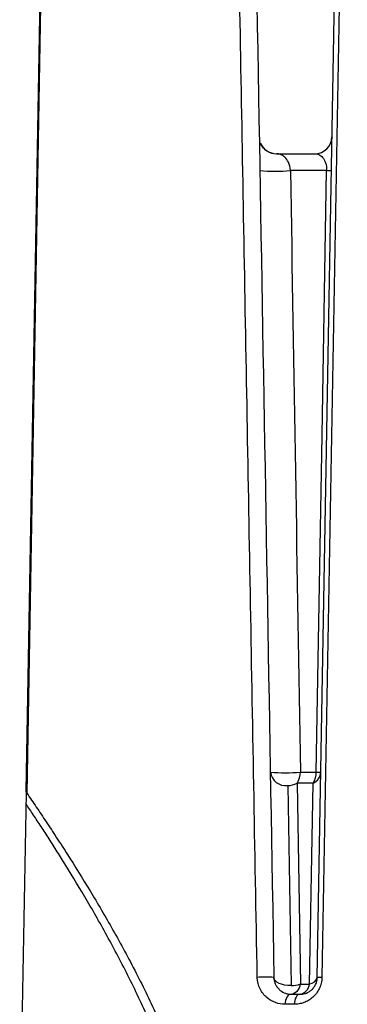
# Paper-space layout '_Derecha' of a CAD drawing. Header units: millimetres. Extents: x -40 to 40, y -36.8 to 38.2.
# Tile 2 of 5: x -21 to -11.4, y -6.8 to 21.9. Entities that reach past the tile are written whole.
import ezdxf

# ---------------------------------------------------------------- set-up
doc = ezdxf.new("R2010")
doc.units = ezdxf.units.MM

psp = doc.layouts.new('_Derecha')

# ---------------------------------------------------------------- linework, layer by layer
at = {"color": 7, "linetype": 'Continuous', "lineweight": 25}
for p, q in [((-20.769, -0.569), (-20.103, 37.611)), ((-12.266, -6.003), (-11.505, 37.611)), ((-13.462, 18.036), (-12.338, 18.036)), ((-11.993, 17.544), (-13.051, 17.544)), ((-12.76, -0.011), (-12.297, -0.011)), ((-13.131, -0.406), (-13.029, -6.243)), ((-12.389, -0.333), (-12.855, -0.333)), ((-12.855, -0.333), (-12.753, -6.197)), ((-12.491, -6.197), (-12.389, -0.333)), ((-20.96, -11.794), (-20.765, -0.619)), ((-20.838, -4.794), (-20.844, -4.794)), ((-20.863, -6.219), (-20.878, -6.219)), ((-12.753, -6.197), (-12.491, -6.197)), ((-20.866, -6.395), (-20.884, -6.395)), ((-20.868, -6.515), (-20.883, -6.515)), ((-20.869, -6.561), (-20.882, -6.561)), ((-13.034, -6.494), (-12.766, -6.494)), ((-12.939, -6.789), (-13.21, -6.789))]:
    psp.add_line(p, q, dxfattribs=at)
at = {"color": 7, "linetype": 'Continuous', "lineweight": 25, "flags": 128}
for points in [[(-20.081, 37.611), (-20.308, 24.609), (-20.455, 16.196), (-20.602, 7.783), (-20.749, -0.631)], [(-11.389, 36.097), (-11.641, 21.783), (-11.803, 12.521), (-11.966, 3.259), (-12.129, -6.003)], [(-12.297, -0.011), (-12.127, 9.82), (-11.993, 17.544)], [(-13.029, -6.243), (-13.127, -6.24), (-13.221, -6.228), (-13.308, -6.206), (-13.384, -6.177), (-13.447, -6.14), (-13.494, -6.098), (-13.523, -6.051), (-13.534, -6.003)], [(-13.034, -6.494), (-13.068, -6.5), (-13.101, -6.517), (-13.131, -6.544), (-13.158, -6.58), (-13.18, -6.625), (-13.196, -6.676), (-13.206, -6.731), (-13.21, -6.789)], [(-12.766, -6.494), (-12.8, -6.5), (-12.832, -6.517), (-12.862, -6.544), (-12.888, -6.58), (-12.909, -6.625), (-12.925, -6.676), (-12.936, -6.731), (-12.939, -6.789)]]:
    psp.add_lwpolyline(points, dxfattribs=at)
at = {"color": 7, "linetype": 'Continuous', "lineweight": 25}
for centre, radius, start, end in [((-12.338, 18.536), 0.5, 270, 359), ((-13.462, 18.536), 0.5, 202.4238, 270), ((-13.498, 22.284), 4.76, 264.6127, 275.3873), ((-11.924, 20.378), 2.834, 268.6062, 271.3938), ((-13.182, 0.051), 0.46, 187.6831, 276.3997), ((-13.199, 5.066), 5.096, 265.0571, 274.9429), ((-13.358, -0.01), 0.598, 327.2486, 359.94), ((-12.541, 0.015), 0.38, 293.6402, 356.117), ((-12.911, -0.011), 0.614, 328.3042, 0.0136), ((-12.23, 2.778), 2.789, 268.6088, 271.3912), ((-13.138, 0.181), 0.587, 270.6793, 298.8308), ((-13.777, -9.701), 3.706, 86.227, 93.773), ((-12.521, -5.934), 0.264, 276.5768, 344.9103), ((-12.198, -8.627), 2.625, 88.4984, 91.5016), ((-13.095, -6.155), 0.345, 280.261, 353.0522), ((-13.038, -5.35), 0.893, 270.5423, 288.6092), ((-12.831, -6.159), 0.341, 280.8464, 353.6513)]:
    psp.add_arc(centre, radius, start, end, dxfattribs=at)
for points, knots in [([(-14.021, -6.003), (-14.088, -2.261), (-14.22, 5.135), (-14.416, 16.095), (-14.607, 26.79), (-14.732, 33.831), (-14.794, 37.307)], [0, 0, 0, 0, 0.259191, 0.512255, 0.759191, 1, 1, 1, 1]), ([(-13.552, 18.044), (-13.567, 18.047), (-13.596, 18.053), (-13.65, 18.07), (-13.706, 18.096), (-13.762, 18.131), (-13.814, 18.176), (-13.86, 18.23), (-13.899, 18.289), (-13.916, 18.326), (-13.924, 18.346)], [0, 0, 0, 0, 0.122366, 0.237761, 0.350783, 0.465336, 0.584607, 0.711448, 0.848817, 1, 1, 1, 1]), ([(-13.051, 17.544), (-13.055, 17.636), (-13.078, 17.721), (-13.14, 17.852), (-13.178, 17.9), (-13.255, 17.972), (-13.296, 17.997), (-13.379, 18.029), (-13.421, 18.036), (-13.462, 18.036)], [0, 0, 0, 0, 0.25, 0.25, 0.5, 0.5, 0.75, 0.75, 1, 1, 1, 1]), ([(-12.338, 18.036), (-12.298, 18.036), (-12.259, 18.028), (-12.183, 17.993), (-12.145, 17.966), (-12.078, 17.888), (-12.048, 17.837), (-12.004, 17.707), (-11.991, 17.627), (-11.993, 17.544)], [0, 0, 0, 0, 0.25, 0.25, 0.5, 0.5, 0.75, 0.75, 1, 1, 1, 1]), ([(-20.749, -0.631), (-20.755, -0.621), (-20.767, -0.6), (-20.769, -0.58), (-20.769, -0.569)], [0, 0, 0, 0, 0.498069, 1, 1, 1, 1]), ([(-20.749, -0.631), (-20.705, -0.696), (-20.615, -0.826), (-20.476, -1.031), (-20.333, -1.243), (-20.186, -1.463), (-20.035, -1.69), (-19.881, -1.925), (-19.723, -2.168), (-19.404, -2.665), (-18.909, -3.457), (-18.232, -4.612), (-17.56, -5.85), (-17.038, -6.919), (-16.667, -7.758), (-16.426, -8.339), (-16.201, -8.925), (-15.992, -9.513), (-15.867, -9.913), (-15.805, -10.111)], [0, 0, 0, 0, 0.0309034, 0.0618746, 0.0929258, 0.1240691, 0.1553163, 0.1866795, 0.2181702, 0.2498, 0.3750101, 0.4998909, 0.6261684, 0.7493118, 0.8012743, 0.8522447, 0.9023004, 0.9515233, 1, 1, 1, 1]), ([(-16.03, -10.389), (-16.061, -10.28), (-16.124, -10.062), (-16.225, -9.737), (-16.33, -9.414), (-16.441, -9.091), (-16.558, -8.77), (-16.679, -8.45), (-16.805, -8.131), (-16.936, -7.813), (-17.219, -7.148), (-17.68, -6.161), (-18.326, -4.923), (-18.98, -3.77), (-19.491, -2.927), (-19.862, -2.336), (-20.103, -1.958), (-20.335, -1.6), (-20.559, -1.26), (-20.7, -1.05), (-20.771, -0.945)], [0, 0, 0, 0, 0.026697, 0.053597, 0.080716, 0.108068, 0.13567, 0.163534, 0.191676, 0.220108, 0.248844, 0.372428, 0.499247, 0.624071, 0.749402, 0.800055, 0.850392, 0.900461, 0.950313, 1, 1, 1, 1]), ([(-13.21, -6.789), (-13.307, -6.789), (-13.401, -6.773), (-13.582, -6.706), (-13.668, -6.657), (-13.821, -6.525), (-13.889, -6.44), (-13.989, -6.24), (-14.019, -6.123), (-14.021, -6.003)], [0, 0, 0, 0, 0.25, 0.25, 0.5, 0.5, 0.75, 0.75, 1, 1, 1, 1]), ([(-13.534, -6.003), (-13.533, -6.019), (-13.531, -6.051), (-13.524, -6.098), (-13.511, -6.144), (-13.495, -6.19), (-13.466, -6.249), (-13.418, -6.319), (-13.328, -6.407), (-13.224, -6.462), (-13.116, -6.49), (-13.061, -6.493), (-13.034, -6.494)], [0, 0, 0, 0, 0.0461, 0.093743, 0.143526, 0.195972, 0.251529, 0.366532, 0.501421, 0.750401, 0.87458, 1, 1, 1, 1]), ([(-12.129, -6.003), (-12.13, -6.032), (-12.133, -6.089), (-12.149, -6.173), (-12.173, -6.255), (-12.217, -6.358), (-12.289, -6.476), (-12.398, -6.591), (-12.524, -6.681), (-12.658, -6.743), (-12.798, -6.782), (-12.892, -6.787), (-12.939, -6.789)], [0, 0, 0, 0, 0.062315, 0.124118, 0.186435, 0.250264, 0.372868, 0.500248, 0.623295, 0.750554, 0.874195, 1, 1, 1, 1]), ([(-12.766, -6.494), (-12.744, -6.493), (-12.702, -6.492), (-12.64, -6.479), (-12.584, -6.461), (-12.534, -6.438), (-12.491, -6.413), (-12.436, -6.372), (-12.373, -6.31), (-12.314, -6.215), (-12.275, -6.111), (-12.269, -6.038), (-12.266, -6.003)], [0, 0, 0, 0, 0.103781, 0.199331, 0.286685, 0.365891, 0.437012, 0.500134, 0.644277, 0.773291, 0.890429, 1, 1, 1, 1])]:
    psp.add_open_spline(points, degree=3, knots=knots, dxfattribs=at)
for points in [[(-14.29, 37.307), (-14.038, 22.872), (-13.786, 8.435), (-13.534, -6.003)], [(-13.051, 17.544), (-12.954, 11.693), (-12.857, 5.842), (-12.76, -0.011)]]:
    psp.add_open_spline(points, degree=3, dxfattribs=at)

doc.saveas('drawing.dxf')
